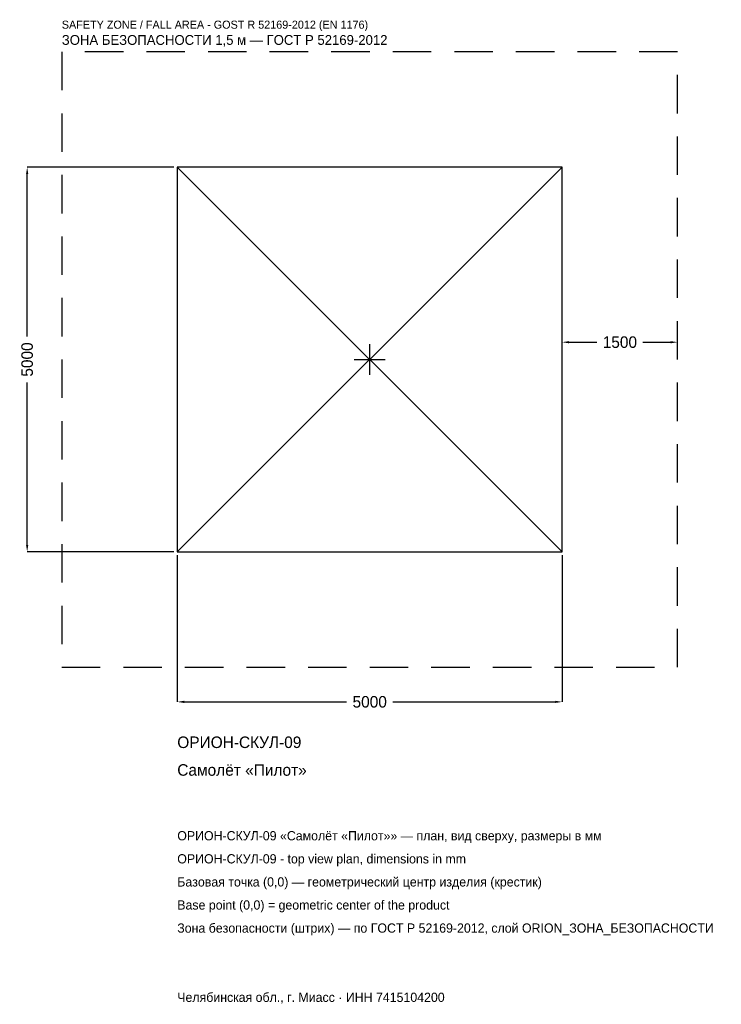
# Model space of a CAD drawing. Header units: metres. Extents: x -4547 to 4568, y -8381 to 4417.
import ezdxf

# ---------------------------------------------------------------- set-up
doc = ezdxf.new("R2010")
doc.units = ezdxf.units.M
doc.linetypes.add('DASHED', pattern=[800, 500, -300])
for name, color, linetype in [('ORION_ДАННЫЕ', 3, 'Continuous'), ('ORION_ЗОНА_БЕЗОПАСНОСТИ', 1, 'Continuous'), ('ORION_КОНТУР', 7, 'Continuous'), ('ORION_РАЗМЕРЫ', 8, 'Continuous')]:
    doc.layers.add(name, color=color, linetype=linetype)
doc.dimstyles.new('ORION', dxfattribs={"dimtxt": 150, "dimasz": 90, "dimexe": 1.25, "dimexo": 45, "dimtad": 1, "dimdec": 0, "dimcen": 2.5, "dimazin": 3, "dimtfac": 1, "dimtmove": 0, "dimatfit": 3, "dimarcsym": 0})

# ---------------------------------------------------------------- blocks, each defined once
blk = doc.blocks.new('_CLOSEDFILLED')
at = {"color": 0, "linetype": 'BYBLOCK'}
blk.add_solid([(-1, 0.16), (0, 0), (-1, -0.16)], dxfattribs=at)
blk = doc.blocks.new('*D1')
for p, q in [((-2500, -2545), (-2500, -4450)), ((2500, -2545), (2500, -4450)), ((-2410, -4450), (-300, -4450)), ((300, -4450), (2410, -4450))]:
    blk.add_line(p, q)
at = {"layer": 'Defpoints'}
for p in [(-2500, -2500), (2500, -2500), (-2500, -4450)]:
    blk.add_point(p, dxfattribs=at)
at = {"layer": 'ORION_РАЗМЕРЫ', "xscale": 90, "yscale": 90, "rotation": 180}
blk.add_blockref('_CLOSEDFILLED', (-2500, -4450), dxfattribs=at)
at = {"layer": 'ORION_РАЗМЕРЫ', "xscale": 90, "yscale": 90}
blk.add_blockref('_CLOSEDFILLED', (2500, -4450), dxfattribs=at)
at = {"layer": 'ORION_РАЗМЕРЫ', "insert": (0, -4450), "char_height": 150, "attachment_point": 5}
blk.add_mtext('5000', dxfattribs=at)
blk = doc.blocks.new('*D2')
for p, q in [((-2545, 2500), (-4450, 2500)), ((-4450, 300), (-4450, 2410)), ((-4450, -2410), (-4450, -300)), ((-2545, -2500), (-4450, -2500))]:
    blk.add_line(p, q)
at = {"layer": 'Defpoints'}
for p in [(-2500, 2500), (-4450, -2500), (-2500, -2500)]:
    blk.add_point(p, dxfattribs=at)
at = {"layer": 'ORION_РАЗМЕРЫ', "xscale": 90, "yscale": 90}
for p, rotation in [((-4450, 2500), 90), ((-4450, -2500), 270)]:
    blk.add_blockref('_CLOSEDFILLED', p, dxfattribs=dict(at, rotation=rotation))
at = {"layer": 'ORION_РАЗМЕРЫ', "insert": (-4450, 0), "char_height": 150, "attachment_point": 5, "rotation": 90}
blk.add_mtext('5000', dxfattribs=at)
blk = doc.blocks.new('*D3')
for p, q in [((2500, 45), (2500, 225)), ((2590, 225), (2950, 225)), ((3550, 225), (3910, 225)), ((4000, 45), (4000, 225))]:
    blk.add_line(p, q)
at = {"layer": 'Defpoints'}
for p in [(2500, 225), (2500, 0), (4000, 0)]:
    blk.add_point(p, dxfattribs=at)
at = {"layer": 'ORION_РАЗМЕРЫ', "xscale": 90, "yscale": 90, "rotation": 180}
blk.add_blockref('_CLOSEDFILLED', (2500, 225), dxfattribs=at)
at = {"layer": 'ORION_РАЗМЕРЫ', "xscale": 90, "yscale": 90}
blk.add_blockref('_CLOSEDFILLED', (4000, 225), dxfattribs=at)
at = {"layer": 'ORION_РАЗМЕРЫ', "insert": (3250, 225), "char_height": 150, "attachment_point": 5}
blk.add_mtext('1500', dxfattribs=at)
blk = doc.blocks.new('ОРИОН ОРИОН-СКУЛ-09 Самолёт Пилот')
at = {"layer": 'ORION_ЗОНА_БЕЗОПАСНОСТИ', "linetype": 'DASHED'}
blk.add_lwpolyline([(-4000, -4000), (4000, -4000), (4000, 4000), (-4000, 4000)], close=True, dxfattribs=at)
at = {"layer": 'ORION_КОНТУР'}
for p, q in [((-2500, -2500), (2500, 2500)), ((-2500, 2500), (2500, -2500))]:
    blk.add_line(p, q, dxfattribs=at)
blk.add_lwpolyline([(-2500, -2500), (2500, -2500), (2500, 2500), (-2500, 2500)], close=True, dxfattribs=at)
at = {"layer": 'ORION_РАЗМЕРЫ'}
for p, q in [((0, -200), (0, 200)), ((-200, 0), (200, 0))]:
    blk.add_line(p, q, dxfattribs=at)
at = {"layer": 'ORION_ДАННЫЕ'}
for tag, p in [('АРТИКУЛ', (-2500, -5050)), ('НАИМЕНОВАНИЕ', (-2500, -5410))]:
    blk.add_attdef(tag, p, '', height=150, dxfattribs=at)
at = {"layer": 'ORION_ДАННЫЕ', "flags": 1}
for tag, p in [('ПРОИЗВОДИТЕЛЬ', (-2500, -5770)), ('ТЕЛЕФОН', (-2500, -6130)), ('САЙТ', (-2500, -6850)), ('АДРЕС', (-2500, -7210)), ('РЕКВИЗИТЫ', (-2500, -7570)), ('ГАБАРИТЫ', (-2500, -7930)), ('ЗОНА_БЕЗОПАСНОСТИ', (-2500, -8290))]:
    blk.add_attdef(tag, p, '', height=150, dxfattribs=at)
at = {"layer": 'ORION_ЗОНА_БЕЗОПАСНОСТИ', "color": 1}
for s, height, p in [('SAFETY ZONE / FALL AREA - GOST R 52169-2012 (EN 1176)', 105, (-4000, 4300)), ('ЗОНА БЕЗОПАСНОСТИ 1,5 м — ГОСТ Р 52169-2012', 127.5, (-4000, 4090))]:
    blk.add_text(s, height=height, dxfattribs=at).set_placement(p)
at = {"layer": 'ORION_РАЗМЕРЫ'}
dim = blk.add_linear_dim(base=(-4450, -2500), p1=(-2500, -2500), p2=(-2500, 2500), angle=90, dimstyle='ORION', dxfattribs=at)
dim.commit()
dim.dimension.update_dxf_attribs({"geometry": '*D2', "text_midpoint": (-4450, 0)})
for base, p1, p2, picture, middle in [((2500, 225), (2500, 0), (4000, 0), '*D3', (3250, 225)), ((-2500, -4450), (-2500, -2500), (2500, -2500), '*D1', (0, -4450))]:
    dim = blk.add_linear_dim(base=base, p1=p1, p2=p2, dimstyle='ORION', dxfattribs=at)
    dim.commit()
    dim.dimension.update_dxf_attribs({"geometry": picture, "text_midpoint": middle})

msp = doc.modelspace()

# ---------------------------------------------------------------- block references
msp.add_blockref('ОРИОН ОРИОН-СКУЛ-09 Самолёт Пилот', (0, 0)).add_auto_attribs({'АРТИКУЛ': 'ОРИОН-СКУЛ-09', 'НАИМЕНОВАНИЕ': 'Самолёт «Пилот»'})

# ---------------------------------------------------------------- texts
at = {"layer": 'ORION_ДАННЫЕ', "color": 3}
for s, p in [('ОРИОН-СКУЛ-09 «Самолёт «Пилот»» — план, вид сверху, размеры в мм', (-2500, -6250)), ('ОРИОН-СКУЛ-09 - top view plan, dimensions in mm', (-2500, -6550)), ('Челябинская обл., г. Миасс · ИНН 7415104200', (-2500, -8350))]:
    msp.add_text(s, height=120, dxfattribs=at).set_placement(p)
at = {"layer": 'ORION_ДАННЫЕ', "color": 7}
for s, p in [('Базовая точка (0,0) — геометрический центр изделия (крестик)', (-2500, -6850)), ('Base point (0,0) = geometric center of the product', (-2500, -7150))]:
    msp.add_text(s, height=120, dxfattribs=at).set_placement(p)
at = {"layer": 'ORION_ДАННЫЕ', "color": 1}
msp.add_text('Зона безопасности (штрих) — по ГОСТ Р 52169-2012, слой ORION_ЗОНА_БЕЗОПАСНОСТИ', height=120, dxfattribs=at).set_placement((-2500, -7450))

doc.saveas('drawing.dxf')
